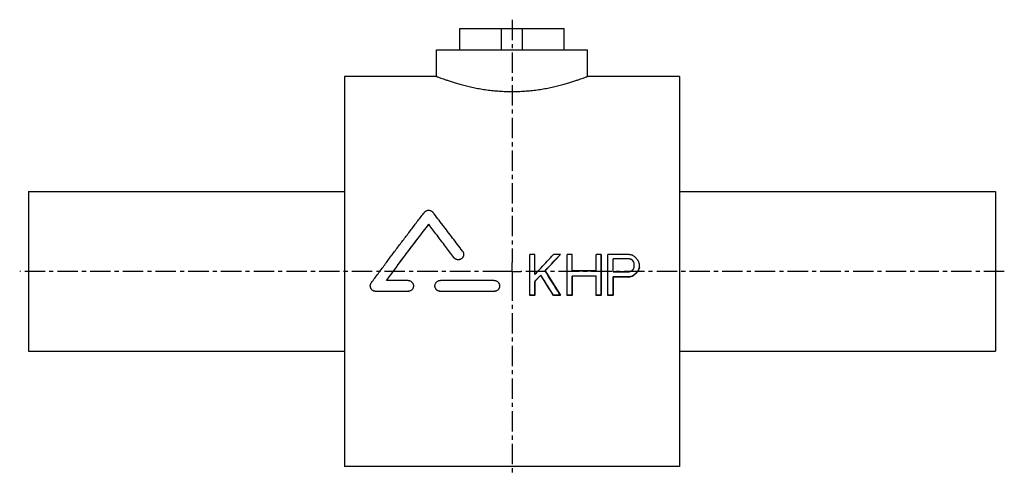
# Model space of a CAD drawing. Header units: millimetres. Extents: x 1 to 556, y 113 to 370.
import ezdxf

# ---------------------------------------------------------------- set-up
doc = ezdxf.new("R2010")
doc.units = ezdxf.units.MM
doc.header["$LTSCALE"] = 30.734
doc.linetypes.add('CENTER', pattern=[0.6, 0.375, -0.075, 0.075, -0.075])
doc.layers.get('0').update_dxf_attribs({"linetype": 'CONTINUOUS'})
doc.layers.add('DEFAULT_1', color=7, linetype='CENTER')
doc.layers.add('KONSTR_EL', color=7, linetype='CONTINUOUS')

msp = doc.modelspace()

# ---------------------------------------------------------------- linework, layer by layer
at = {"color": 7, "linetype": 'CONTINUOUS'}
for p, q in [((249.41, 352.69), (249.41, 364.69)), ((249.41, 364.69), (308.12, 364.69)), ((272.77, 352.69), (272.77, 364.69)), ((284.77, 352.69), (284.77, 364.69)), ((308.12, 352.69), (308.12, 364.69)), ((236.27, 337.69), (236.27, 352.69)), ((236.27, 352.69), (321.27, 352.69)), ((321.27, 337.69), (321.27, 352.69)), ((184.27, 337.69), (184.27, 117.69)), ((236.27, 337.69), (184.27, 337.69)), ((373.27, 337.69), (321.27, 337.69)), ((373.27, 337.69), (373.27, 117.69)), ((6.27, 272.69), (6.27, 182.69)), ((6.27, 272.69), (184.27, 272.69)), ((373.27, 272.69), (551.27, 272.69)), ((551.27, 272.69), (551.27, 182.69)), ((231.8, 254.24), (231.8, 254.27)), ((246.03, 235.46), (246.03, 235.48)), ((291.64, 237.3), (288.77, 237.3)), ((288.77, 214.17), (288.77, 237.3)), ((291.64, 226.04), (291.64, 237.3)), ((306.02, 237.3), (302.18, 237.3)), ((306.02, 237.27), (306.02, 237.3)), ((312.73, 237.3), (309.85, 237.3)), ((309.85, 214.17), (309.85, 237.3)), ((312.73, 228), (312.73, 237.3)), ((329.02, 237.3), (326.14, 237.3)), ((326.14, 228), (326.14, 237.3)), ((329.02, 214.17), (329.02, 237.3)), ((344.35, 237.3), (332.85, 237.3)), ((332.85, 214.17), (332.85, 237.3)), ((344.83, 234.86), (335.73, 234.86)), ((335.73, 227.51), (335.73, 234.86)), ((344.83, 234.83), (335.73, 234.83)), ((326.14, 228), (312.73, 228)), ((347.71, 230.45), (347.71, 231.92)), ((350.1, 228.47), (350.1, 228.49)), ((350.58, 229.96), (350.58, 231.92)), ((220.16, 222.6), (208, 222.6)), ((268.77, 222.6), (238.39, 222.6)), ((291.64, 214.17), (291.64, 222.09)), ((295, 225.52), (295, 225.54)), ((326.14, 225.05), (312.73, 225.05)), ((312.73, 214.17), (312.73, 225.05)), ((326.14, 225.03), (312.73, 225.03)), ((326.14, 214.17), (326.14, 225.05)), ((344.83, 227.51), (335.73, 227.51)), ((344.35, 224.56), (335.73, 224.56)), ((335.73, 214.17), (335.73, 224.56)), ((344.35, 224.53), (335.73, 224.53)), ((344.35, 224.53), (344.35, 224.56)), ((346.75, 225.03), (346.75, 225.05)), ((348.66, 226.5), (348.66, 226.53)), ((220.16, 216.46), (201.94, 216.46)), ((220.16, 216.44), (220.16, 216.46)), ((238.39, 216.44), (238.39, 216.46)), ((268.77, 216.46), (238.39, 216.46)), ((268.77, 216.44), (268.77, 216.46)), ((220.16, 216.44), (201.94, 216.44)), ((268.77, 216.44), (238.39, 216.44)), ((291.64, 214.17), (288.77, 214.17)), ((291.64, 214.15), (288.77, 214.15)), ((306.02, 214.17), (302.18, 214.17)), ((302.18, 214.15), (302.18, 214.17)), ((306.02, 214.15), (302.18, 214.15)), ((312.73, 214.17), (309.85, 214.17)), ((312.73, 214.15), (309.85, 214.15)), ((329.02, 214.17), (326.14, 214.17)), ((329.02, 214.15), (326.14, 214.15)), ((335.73, 214.17), (332.85, 214.17)), ((335.73, 214.15), (332.85, 214.15)), ((6.27, 182.69), (184.27, 182.69)), ((373.27, 182.69), (551.27, 182.69)), ((373.27, 117.69), (184.27, 117.69))]:
    msp.add_line(p, q, dxfattribs=at)
for points, knots in [([(236.27, 337.69), (236.32, 337.67), (236.52, 337.59), (236.99, 337.41), (237.76, 337.12), (238.84, 336.72), (240.23, 336.21), (241.93, 335.62), (243.94, 334.95), (246.24, 334.22), (248.81, 333.46), (251.62, 332.7), (254.64, 331.96), (257.83, 331.26), (261.16, 330.64), (264.58, 330.11), (268.08, 329.68), (271.62, 329.37), (275.19, 329.19), (278.77, 329.12), (282.35, 329.19), (285.92, 329.37), (289.46, 329.68), (292.95, 330.11), (296.38, 330.64), (299.7, 331.26), (302.9, 331.96), (305.92, 332.7), (308.73, 333.46), (311.3, 334.22), (313.59, 334.95), (315.6, 335.62), (317.3, 336.21), (318.7, 336.72), (319.78, 337.12), (320.55, 337.41), (321.01, 337.59), (321.22, 337.67), (321.27, 337.69)], [0, 0, 0, 0, 0.001885, 0.007554, 0.017, 0.030247, 0.047245, 0.067986, 0.092297, 0.120026, 0.150868, 0.184446, 0.220252, 0.257884, 0.296837, 0.336639, 0.377114, 0.417901, 0.458925, 0.500005, 0.541082, 0.582106, 0.622892, 0.663368, 0.703171, 0.742122, 0.779753, 0.815559, 0.849137, 0.879977, 0.907707, 0.932017, 0.952758, 0.969755, 0.983001, 0.992447, 0.998115, 1, 1, 1, 1]), ([(199.5, 221.37), (200.75, 223.05), (203.25, 226.41), (207, 231.44), (210.74, 236.45), (214.49, 241.43), (218.22, 246.38), (221.95, 251.29), (225.66, 256.17), (228.13, 259.4), (229.36, 261.01)], [0, 0, 0, 0, 0.126564, 0.252973, 0.379063, 0.504672, 0.629654, 0.753921, 0.877398, 1, 1, 1, 1]), ([(229.36, 261.01), (229.47, 261.15), (229.7, 261.4), (230.1, 261.72), (230.55, 261.96), (231.03, 262.12), (231.54, 262.21), (232.05, 262.21), (232.55, 262.12), (233.03, 261.96), (233.49, 261.72), (233.89, 261.4), (234.12, 261.15), (234.22, 261.02)], [0, 0, 0, 0, 0.091204, 0.182283, 0.273019, 0.364014, 0.454536, 0.545472, 0.635994, 0.726986, 0.817721, 0.908797, 1, 1, 1, 1]), ([(250.89, 239.11), (249.02, 241.59), (245.3, 246.51), (239.75, 253.81), (236.06, 258.63), (234.22, 261.02)], [0, 0, 0, 0, 0.338133, 0.672185, 1, 1, 1, 1]), ([(208, 222.6), (208.99, 223.93), (210.97, 226.6), (213.95, 230.59), (216.93, 234.58), (219.91, 238.55), (222.89, 242.51), (225.86, 246.45), (228.83, 250.36), (230.81, 252.97), (231.8, 254.27)], [0, 0, 0, 0, 0.125766, 0.251514, 0.37714, 0.502537, 0.627607, 0.752263, 0.876422, 1, 1, 1, 1]), ([(208.02, 222.59), (209, 223.92), (210.98, 226.58), (213.95, 230.57), (216.93, 234.55), (219.91, 238.52), (222.89, 242.48), (225.86, 246.42), (228.83, 250.34), (230.81, 252.94), (231.8, 254.24)], [0, 0, 0, 0, 0.125299, 0.251117, 0.376811, 0.502278, 0.627416, 0.752138, 0.876361, 1, 1, 1, 1]), ([(246.03, 235.48), (244.44, 237.59), (241.27, 241.79), (236.53, 248.06), (233.37, 252.21), (231.8, 254.27)], [0, 0, 0, 0, 0.336092, 0.669953, 1, 1, 1, 1]), ([(246.03, 235.46), (244.44, 237.57), (241.27, 241.77), (236.53, 248.03), (233.37, 252.18), (231.8, 254.24)], [0, 0, 0, 0, 0.336104, 0.669968, 1, 1, 1, 1]), ([(250.89, 239.11), (250.99, 238.97), (251.18, 238.67), (251.38, 238.18), (251.48, 237.72), (251.5, 237.42), (251.5, 237.3)], [0, 0, 0, 0, 0.271268, 0.542336, 0.81348, 1, 1, 1, 1]), ([(251.5, 237.3), (251.5, 237.24), (251.49, 237.01), (251.43, 236.61), (251.27, 236.1), (251.02, 235.64), (250.69, 235.22), (250.29, 234.86), (249.84, 234.58), (249.34, 234.38), (248.82, 234.27), (248.29, 234.26), (247.76, 234.33), (247.26, 234.5), (246.79, 234.75), (246.37, 235.08), (246.13, 235.34), (246.03, 235.48)], [0, 0, 0, 0, 0.021706, 0.091433, 0.161139, 0.230985, 0.300818, 0.370757, 0.44073, 0.510632, 0.580611, 0.6505, 0.720463, 0.790348, 0.860273, 0.930144, 1, 1, 1, 1]), ([(251.5, 237.27), (251.5, 237.22), (251.49, 236.99), (251.43, 236.58), (251.27, 236.08), (251.02, 235.61), (250.69, 235.19), (250.29, 234.84), (249.84, 234.56), (249.34, 234.36), (248.82, 234.25), (248.29, 234.23), (247.76, 234.31), (247.26, 234.47), (246.79, 234.72), (246.37, 235.05), (246.13, 235.31), (246.03, 235.46)], [0, 0, 0, 0, 0.021703, 0.091431, 0.161135, 0.230983, 0.300815, 0.370756, 0.440728, 0.510631, 0.580611, 0.6505, 0.720463, 0.790348, 0.860273, 0.930144, 1, 1, 1, 1]), ([(291.65, 226.05), (292.82, 227.3), (295.15, 229.8), (298.66, 233.54), (301, 236.04), (302.17, 237.28)], [0, 0, 0, 0, 0.33249, 0.666821, 1, 1, 1, 1]), ([(297.39, 228), (298.35, 229.04), (300.26, 231.1), (303.14, 234.2), (305.06, 236.27), (306.02, 237.3)], [0, 0, 0, 0, 0.333079, 0.666551, 1, 1, 1, 1]), ([(297.41, 227.99), (298.36, 229.02), (300.27, 231.08), (303.14, 234.18), (305.06, 236.24), (306.02, 237.27)], [0, 0, 0, 0, 0.332062, 0.666042, 1, 1, 1, 1]), ([(346.75, 236.81), (346.48, 236.86), (345.95, 236.97), (345.15, 237.14), (344.62, 237.24), (344.35, 237.3)], [0, 0, 0, 0, 0.333333, 0.666667, 1, 1, 1, 1]), ([(346.27, 234.37), (346.11, 234.42), (345.79, 234.53), (345.31, 234.7), (344.99, 234.8), (344.83, 234.86)], [0, 0, 0, 0, 0.33332, 0.666654, 1, 1, 1, 1]), ([(346.27, 234.34), (346.11, 234.4), (345.79, 234.51), (345.31, 234.67), (344.99, 234.78), (344.83, 234.83)], [0, 0, 0, 0, 0.33332, 0.666654, 1, 1, 1, 1]), ([(347.23, 233.39), (347.12, 233.5), (346.91, 233.72), (346.59, 234.04), (346.37, 234.26), (346.27, 234.37)], [0, 0, 0, 0, 0.333327, 0.666662, 1, 1, 1, 1]), ([(347.23, 233.37), (347.12, 233.47), (346.91, 233.69), (346.59, 234.02), (346.37, 234.24), (346.27, 234.34)], [0, 0, 0, 0, 0.333327, 0.666662, 1, 1, 1, 1]), ([(348.45, 235.51), (348.31, 235.62), (347.95, 235.89), (347.46, 236.27), (347.1, 236.54), (346.96, 236.65)], [0, 0, 0, 0, 0.285726, 0.714301, 1, 1, 1, 1]), ([(347.71, 231.92), (347.65, 232.09), (347.55, 232.41), (347.39, 232.9), (347.28, 233.23), (347.23, 233.39)], [0, 0, 0, 0, 0.333379, 0.666715, 1, 1, 1, 1]), ([(349.94, 233.61), (349.84, 233.75), (349.57, 234.12), (349.2, 234.62), (348.93, 234.99), (348.82, 235.13)], [0, 0, 0, 0, 0.285738, 0.714314, 1, 1, 1, 1]), ([(350.53, 232.09), (350.49, 232.2), (350.4, 232.47), (350.28, 232.85), (350.19, 233.12), (350.15, 233.23)], [0, 0, 0, 0, 0.285747, 0.71432, 1, 1, 1, 1]), ([(305.93, 214.31), (305.01, 215.79), (303.14, 218.82), (300.29, 223.37), (298.37, 226.45), (297.4, 227.98)], [0, 0, 0, 0, 0.325227, 0.662535, 1, 1, 1, 1]), ([(344.83, 227.51), (344.99, 227.57), (345.31, 227.67), (345.79, 227.84), (346.11, 227.95), (346.27, 228)], [0, 0, 0, 0, 0.333275, 0.666609, 1, 1, 1, 1]), ([(346.27, 228), (346.37, 228.11), (346.59, 228.33), (346.91, 228.66), (347.12, 228.87), (347.23, 228.98)], [0, 0, 0, 0, 0.333249, 0.666584, 1, 1, 1, 1]), ([(347.23, 228.98), (347.28, 229.15), (347.39, 229.47), (347.55, 229.96), (347.65, 230.29), (347.71, 230.45)], [0, 0, 0, 0, 0.333335, 0.666671, 1, 1, 1, 1]), ([(348.66, 226.53), (348.82, 226.75), (349.14, 227.18), (349.62, 227.84), (349.94, 228.27), (350.1, 228.49)], [0, 0, 0, 0, 0.33319, 0.666529, 1, 1, 1, 1]), ([(348.66, 226.5), (348.82, 226.72), (349.14, 227.16), (349.62, 227.81), (349.94, 228.25), (350.1, 228.47)], [0, 0, 0, 0, 0.333189, 0.666528, 1, 1, 1, 1]), ([(350.1, 228.49), (350.15, 228.66), (350.26, 228.98), (350.42, 229.47), (350.53, 229.8), (350.58, 229.96)], [0, 0, 0, 0, 0.333327, 0.666663, 1, 1, 1, 1]), ([(220.16, 222.6), (220.34, 222.6), (220.69, 222.57), (221.2, 222.43), (221.69, 222.21), (222.12, 221.9), (222.5, 221.52), (222.81, 221.08), (223.03, 220.59), (223.17, 220.07), (223.2, 219.71), (223.2, 219.54)], [0, 0, 0, 0, 0.11009, 0.220258, 0.330663, 0.441271, 0.552343, 0.663702, 0.775603, 0.887772, 1, 1, 1, 1]), ([(235.35, 219.54), (235.35, 219.71), (235.38, 220.07), (235.52, 220.59), (235.75, 221.08), (236.06, 221.52), (236.43, 221.9), (236.87, 222.21), (237.35, 222.43), (237.86, 222.57), (238.21, 222.6), (238.39, 222.6)], [0, 0, 0, 0, 0.112239, 0.2244, 0.336299, 0.447656, 0.558726, 0.669335, 0.779738, 0.889909, 1, 1, 1, 1]), ([(268.77, 222.6), (268.94, 222.6), (269.3, 222.57), (269.81, 222.43), (270.29, 222.21), (270.73, 221.9), (271.1, 221.52), (271.41, 221.08), (271.64, 220.59), (271.77, 220.07), (271.81, 219.71), (271.81, 219.54)], [0, 0, 0, 0, 0.11009, 0.220258, 0.330663, 0.441271, 0.552343, 0.663702, 0.775603, 0.887772, 1, 1, 1, 1]), ([(291.64, 222.09), (292.01, 222.48), (292.76, 223.24), (293.88, 224.39), (294.62, 225.16), (295, 225.54)], [0, 0, 0, 0, 0.332794, 0.666146, 1, 1, 1, 1]), ([(291.66, 222.08), (292.02, 222.46), (292.76, 223.22), (293.88, 224.37), (294.62, 225.13), (295, 225.52)], [0, 0, 0, 0, 0.330154, 0.664824, 1, 1, 1, 1]), ([(302.18, 214.17), (301.39, 215.43), (299.8, 217.95), (297.41, 221.74), (295.8, 224.28), (295, 225.54)], [0, 0, 0, 0, 0.331485, 0.664993, 1, 1, 1, 1]), ([(302.18, 214.15), (301.39, 215.41), (299.8, 217.93), (297.41, 221.72), (295.8, 224.25), (295, 225.52)], [0, 0, 0, 0, 0.331473, 0.664982, 1, 1, 1, 1]), ([(344.35, 224.56), (344.62, 224.61), (345.15, 224.72), (345.95, 224.89), (346.48, 225), (346.75, 225.05)], [0, 0, 0, 0, 0.333251, 0.666585, 1, 1, 1, 1]), ([(344.35, 224.53), (344.62, 224.59), (345.15, 224.7), (345.95, 224.86), (346.48, 224.97), (346.75, 225.03)], [0, 0, 0, 0, 0.333251, 0.666585, 1, 1, 1, 1]), ([(346.75, 225.05), (346.96, 225.22), (347.39, 225.54), (348.02, 226.04), (348.45, 226.36), (348.66, 226.53)], [0, 0, 0, 0, 0.333102, 0.666439, 1, 1, 1, 1]), ([(346.75, 225.03), (346.96, 225.19), (347.39, 225.52), (348.02, 226.01), (348.45, 226.34), (348.66, 226.5)], [0, 0, 0, 0, 0.3331, 0.666438, 1, 1, 1, 1]), ([(198.9, 219.54), (198.9, 219.67), (198.92, 219.98), (199.02, 220.45), (199.22, 220.94), (199.4, 221.23), (199.5, 221.37)], [0, 0, 0, 0, 0.203042, 0.469244, 0.735331, 1, 1, 1, 1]), ([(201.94, 216.46), (201.77, 216.46), (201.43, 216.49), (200.93, 216.62), (200.46, 216.84), (200.03, 217.13), (199.65, 217.49), (199.34, 217.91), (199.11, 218.38), (198.95, 218.88), (198.9, 219.28), (198.9, 219.49), (198.9, 219.54)], [0, 0, 0, 0, 0.106469, 0.213394, 0.320433, 0.428323, 0.536369, 0.645436, 0.754435, 0.864191, 0.973554, 1, 1, 1, 1]), ([(201.94, 216.44), (201.77, 216.44), (201.43, 216.46), (200.93, 216.6), (200.46, 216.81), (200.03, 217.1), (199.65, 217.46), (199.34, 217.88), (199.11, 218.35), (198.95, 218.86), (198.9, 219.25), (198.9, 219.47), (198.9, 219.51)], [0, 0, 0, 0, 0.10646, 0.213379, 0.320412, 0.428299, 0.536344, 0.645413, 0.754416, 0.864177, 0.973546, 1, 1, 1, 1]), ([(223.2, 219.54), (223.2, 219.35), (223.17, 218.99), (223.03, 218.47), (222.8, 217.98), (222.49, 217.54), (222.12, 217.16), (221.68, 216.85), (221.2, 216.63), (220.69, 216.49), (220.34, 216.46), (220.16, 216.46)], [0, 0, 0, 0, 0.1129, 0.225307, 0.337581, 0.449294, 0.560552, 0.671079, 0.781118, 0.890706, 1, 1, 1, 1]), ([(223.2, 219.51), (223.2, 219.33), (223.17, 218.97), (223.03, 218.44), (222.8, 217.95), (222.49, 217.51), (222.12, 217.13), (221.68, 216.83), (221.2, 216.6), (220.69, 216.47), (220.34, 216.44), (220.16, 216.44)], [0, 0, 0, 0, 0.112907, 0.225321, 0.3376, 0.449317, 0.560574, 0.671099, 0.781132, 0.890715, 1, 1, 1, 1]), ([(238.39, 216.46), (238.22, 216.46), (237.87, 216.49), (237.36, 216.63), (236.88, 216.85), (236.44, 217.16), (236.06, 217.54), (235.75, 217.98), (235.52, 218.47), (235.38, 218.99), (235.35, 219.35), (235.35, 219.54)], [0, 0, 0, 0, 0.109292, 0.218877, 0.328918, 0.439443, 0.550705, 0.66242, 0.774696, 0.887111, 1, 1, 1, 1]), ([(238.39, 216.44), (238.22, 216.44), (237.87, 216.47), (237.36, 216.6), (236.88, 216.83), (236.44, 217.13), (236.06, 217.51), (235.75, 217.95), (235.52, 218.44), (235.38, 218.97), (235.35, 219.33), (235.35, 219.51)], [0, 0, 0, 0, 0.109284, 0.218863, 0.328898, 0.439422, 0.550683, 0.662402, 0.774682, 0.887103, 1, 1, 1, 1]), ([(271.81, 219.54), (271.81, 219.35), (271.77, 218.99), (271.63, 218.47), (271.41, 217.98), (271.1, 217.54), (270.72, 217.16), (270.28, 216.85), (269.8, 216.63), (269.29, 216.49), (268.94, 216.46), (268.77, 216.46)], [0, 0, 0, 0, 0.1129, 0.225307, 0.337581, 0.449294, 0.560552, 0.671079, 0.781118, 0.890706, 1, 1, 1, 1]), ([(271.81, 219.51), (271.81, 219.33), (271.77, 218.97), (271.63, 218.44), (271.41, 217.95), (271.1, 217.51), (270.72, 217.13), (270.28, 216.83), (269.8, 216.6), (269.29, 216.47), (268.94, 216.44), (268.77, 216.44)], [0, 0, 0, 0, 0.112907, 0.225321, 0.3376, 0.449317, 0.560574, 0.671099, 0.781132, 0.890715, 1, 1, 1, 1])]:
    msp.add_open_spline(points, degree=3, knots=knots, dxfattribs=at)
for points in [[(302.17, 237.28), (302.18, 237.29), (302.18, 237.29), (302.18, 237.3)], [(346.96, 236.65), (346.89, 236.7), (346.82, 236.76), (346.75, 236.81)], [(348.66, 235.35), (348.59, 235.4), (348.52, 235.46), (348.45, 235.51)], [(348.82, 235.13), (348.77, 235.2), (348.72, 235.27), (348.66, 235.35)], [(350.1, 233.39), (350.05, 233.46), (349.99, 233.54), (349.94, 233.61)], [(350.11, 233.37), (350.11, 233.38), (350.1, 233.39), (350.1, 233.39)], [(350.15, 233.23), (350.14, 233.28), (350.12, 233.33), (350.11, 233.37)], [(297.4, 227.98), (297.4, 227.99), (297.4, 228), (297.39, 228)], [(350.58, 231.92), (350.56, 231.98), (350.54, 232.03), (350.53, 232.09)], [(291.64, 226.04), (291.65, 226.04), (291.65, 226.04), (291.65, 226.05)], [(306.02, 214.17), (305.99, 214.22), (305.96, 214.26), (305.93, 214.31)]]:
    msp.add_open_spline(points, degree=3, dxfattribs=at)
at = {"layer": 'DEFAULT_1', "color": 2, "linetype": 'CENTER'}
for p, q in [((278.77, 369.69), (278.77, 232.69)), ((273.77, 227.69), (1.27, 227.69)), ((278.77, 227.69), (273.77, 227.69)), ((278.77, 227.69), (278.77, 232.69)), ((278.77, 227.69), (278.77, 222.68)), ((278.77, 227.69), (283.77, 227.69)), ((556.27, 227.69), (283.77, 227.69)), ((278.77, 222.68), (278.77, 112.69))]:
    msp.add_line(p, q, dxfattribs=at)
at = {"layer": 'KONSTR_EL', "color": 4, "linetype": 'CONTINUOUS'}
for p, q in [((288.77, 214.36), (288.77, 237.27)), ((306.02, 237.27), (297.39, 228.01)), ((309.85, 214.36), (309.85, 237.27)), ((329.02, 237.27), (329.02, 214.36)), ((332.85, 214.36), (332.85, 237.27)), ((344.83, 234.83), (335.73, 234.83)), ((346.27, 234.35), (344.83, 234.83)), ((347.23, 233.37), (346.27, 234.35)), ((291.64, 226.06), (294.59, 229.2)), ((297.39, 228.01), (306.02, 214.36)), ((312.73, 228.01), (326.14, 228.01)), ((344.83, 227.52), (346.27, 228.01)), ((346.27, 228.01), (347.23, 228.98)), ((347.23, 228.98), (347.29, 229.17)), ((350.1, 228.5), (348.66, 226.55)), ((350.57, 229.94), (350.1, 228.5)), ((295, 225.57), (291.64, 222.16)), ((291.64, 222.16), (291.64, 214.36)), ((302.18, 214.36), (295, 225.57)), ((326.14, 225.08), (312.73, 225.08)), ((312.73, 225.08), (312.73, 214.36)), ((326.14, 214.36), (326.14, 225.08)), ((335.73, 227.52), (344.83, 227.52)), ((344.35, 224.6), (335.73, 224.6)), ((335.73, 224.6), (335.73, 214.36)), ((346.75, 225.08), (344.35, 224.6)), ((348.66, 226.55), (346.75, 225.08)), ((291.64, 214.36), (288.77, 214.36)), ((306.02, 214.36), (302.18, 214.36)), ((312.73, 214.36), (309.85, 214.36)), ((329.02, 214.36), (326.14, 214.36)), ((335.73, 214.36), (332.85, 214.36))]:
    msp.add_line(p, q, dxfattribs=at)

doc.saveas('drawing.dxf')
